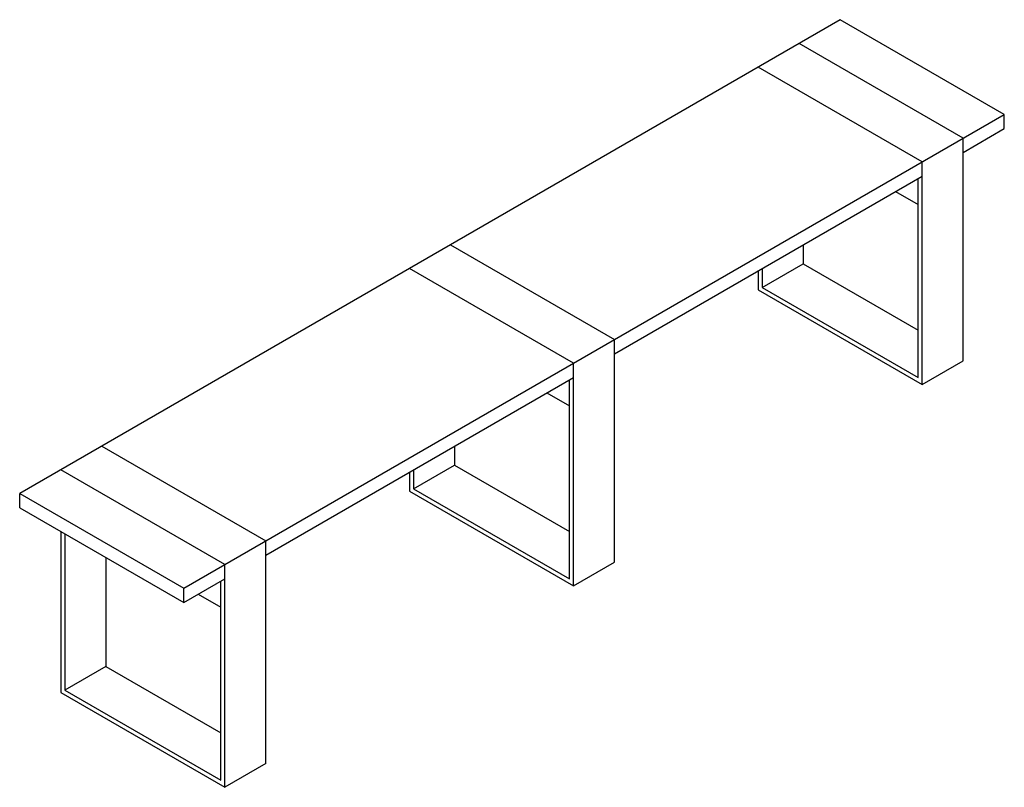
# Paper-space layout '_Isometric' of a CAD drawing. Header units: millimetres. Extents: x -1485 to 212, y -1008 to 314.
import ezdxf

# ---------------------------------------------------------------- set-up
doc = ezdxf.new("R2010")
doc.units = ezdxf.units.MM

psp = doc.layouts.new('_Isometric')

# ---------------------------------------------------------------- linework, layer by layer
at = {"color": 7, "linetype": 'Continuous', "lineweight": 25}
for p, q in [((-70.7, 314.3), (-1484.9, -502.1)), ((212.1, 151.1), (-70.7, 314.3)), ((141.4, 110.2), (-141.4, 273.5)), ((70.7, 69.4), (-212.1, 232.7)), ((-1202.1, -665.3), (212.1, 151.1)), ((212.1, 126.6), (212.1, 151.1)), ((141.4, 85.8), (212.1, 126.6)), ((141.4, -273.5), (141.4, 110.2)), ((70.7, -314.3), (70.7, 69.4)), ((-459.6, -261.2), (70.7, 44.9)), ((63.6, -302.1), (63.6, 40.8)), ((24.7, 18.4), (63.6, -4.1)), ((-742.5, -73.4), (-459.6, -236.7)), ((-134.4, -73.4), (-134.4, -106.2)), ((-530.3, -277.5), (-813.2, -114.3)), ((-212.1, -118.4), (-212.1, -151.1)), ((-205.1, -147), (-134.4, -106.2)), ((-205.1, -114.3), (-205.1, -147)), ((-134.4, -106.2), (63.6, -220.5)), ((-212.1, -151.1), (70.7, -314.3)), ((-205.1, -147), (63.6, -302.1)), ((-459.6, -620.5), (-459.6, -236.7)), ((-530.3, -661.3), (-530.3, -277.5)), ((70.7, -314.3), (141.4, -273.5)), ((-1060.7, -608.2), (-530.3, -302)), ((-537.4, -649.1), (-537.4, -306.1)), ((-576.3, -328.6), (-537.4, -351)), ((-1343.5, -420.4), (-1060.7, -583.7)), ((-735.4, -420.4), (-735.4, -453.1)), ((-806.1, -494), (-735.4, -453.1)), ((-735.4, -453.1), (-537.4, -567.4)), ((-1131.4, -624.5), (-1414.2, -461.2)), ((-813.2, -465.3), (-813.2, -498)), ((-806.1, -461.2), (-806.1, -494)), ((-1484.9, -502.1), (-1202.1, -665.3)), ((-1484.9, -526.6), (-1484.9, -502.1)), ((-813.2, -498), (-530.3, -661.3)), ((-806.1, -494), (-537.4, -649.1)), ((-1484.9, -526.6), (-1202.1, -689.8)), ((-1414.2, -567.4), (-1414.2, -845)), ((-1407.1, -571.5), (-1407.1, -840.9)), ((-1060.7, -967.5), (-1060.7, -583.7)), ((-1336.4, -612.3), (-1336.4, -800.1)), ((-1131.4, -1008.3), (-1131.4, -624.5)), ((-530.3, -661.3), (-459.6, -620.5)), ((-1202.1, -689.8), (-1131.4, -649)), ((-1138.4, -996), (-1138.4, -653.1)), ((-1202.1, -689.8), (-1202.1, -665.3)), ((-1177.3, -675.6), (-1138.4, -698)), ((-1336.4, -800.1), (-1407.1, -840.9)), ((-1336.4, -800.1), (-1138.4, -914.4)), ((-1414.2, -845), (-1131.4, -1008.3)), ((-1407.1, -840.9), (-1138.4, -996)), ((-1060.7, -967.5), (-1131.4, -1008.3))]:
    psp.add_line(p, q, dxfattribs=at)

doc.saveas('drawing.dxf')
